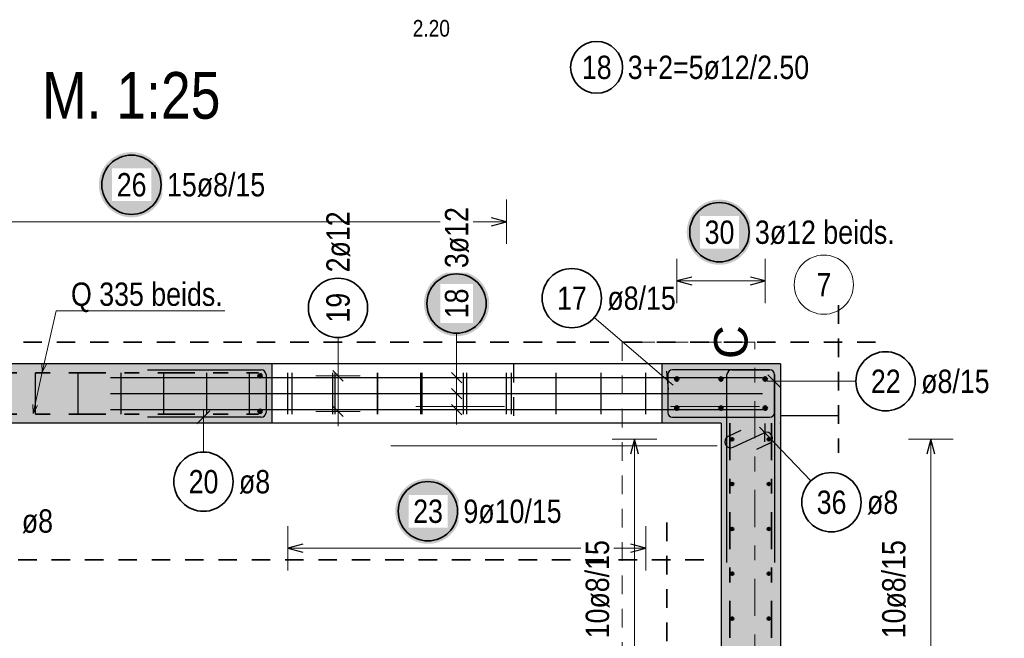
# Model space of a CAD drawing. Header units: millimetres. Extents: x -1.6 to 96.2, y -42.8 to 42.
# Tile 3 of 43: x 4.6 to 11.2, y 3.8 to 8. Entities that reach past the tile are written whole.
import ezdxf

# ---------------------------------------------------------------- set-up
doc = ezdxf.new("R2010")
doc.units = ezdxf.units.MM
doc.linetypes.add('DASHDOT', pattern=[1, 0.5, -0.25, 0, -0.25])
doc.linetypes.add('HIDDEN', pattern=[0.375, 0.25, -0.125])
for name, color, linetype, lineweight in [('Achsen', 7, 'Continuous', 20), ('Bewehrung', 7, 'Continuous', 20), ('NploBewehrung', 7, 'Continuous', 20), ('Schraffuren', 7, 'Continuous', 20)]:
    doc.layers.add(name, color=color, linetype=linetype, lineweight=lineweight)
doc.styles.add('Arial', font='arial.ttf')
doc.styles.add('Arial Narrow', font='ARIALN.TTF')

msp = doc.modelspace()

# ---------------------------------------------------------------- hatches: boundary and pattern name
at = {"layer": 'Bewehrung', "lineweight": 25, "true_color": 0xffffff}
msp.add_hatch(color=7, dxfattribs=at).paths.add_polyline_path([(7.530205, 4.6489), (7.530071, 4.656578), (7.529669, 4.664246), (7.529, 4.671896), (7.528064, 4.679518), (7.526863, 4.687103), (7.525397, 4.694641), (7.52367, 4.702123), (7.521682, 4.70954), (7.519437, 4.716884), (7.516937, 4.724144), (7.514185, 4.731313), (7.511185, 4.738382), (7.50794, 4.745342), (7.504453, 4.752184), (7.50073, 4.7589), (7.496775, 4.765482), (7.492593, 4.771922), (7.488189, 4.778213), (7.483567, 4.784345), (7.478735, 4.790313), (7.473697, 4.796109), (7.46846, 4.801725), (7.46303, 4.807155), (7.457414, 4.812392), (7.451618, 4.81743), (7.44565, 4.822262), (7.439518, 4.826884), (7.433227, 4.831288), (7.426787, 4.835471), (7.420205, 4.839426), (7.413489, 4.843148), (7.406646, 4.846635), (7.399687, 4.84988), (7.392618, 4.85288), (7.385449, 4.855632), (7.378189, 4.858132), (7.370845, 4.860378), (7.363428, 4.862365), (7.355945, 4.864092), (7.348407, 4.865558), (7.340823, 4.866759), (7.333201, 4.867695), (7.325551, 4.868364), (7.317883, 4.868766), (7.310205, 4.8689), (7.302527, 4.868766), (7.294858, 4.868364), (7.287209, 4.867695), (7.279587, 4.866759), (7.272002, 4.865558), (7.264464, 4.864092), (7.256982, 4.862365), (7.249565, 4.860378), (7.242221, 4.858132), (7.23496, 4.855632), (7.227791, 4.85288), (7.220723, 4.84988), (7.213763, 4.846635), (7.206921, 4.843148), (7.200205, 4.839426), (7.193623, 4.835471), (7.187182, 4.831288), (7.180892, 4.826884), (7.174759, 4.822262), (7.168792, 4.81743), (7.162996, 4.812392), (7.15738, 4.807155), (7.15195, 4.801725), (7.146713, 4.796109), (7.141675, 4.790313), (7.136842, 4.784345), (7.132221, 4.778213), (7.127817, 4.771922), (7.123634, 4.765482), (7.119679, 4.7589), (7.115956, 4.752184), (7.11247, 4.745342), (7.109225, 4.738382), (7.106224, 4.731313), (7.103472, 4.724144), (7.100972, 4.716884), (7.098727, 4.70954), (7.09674, 4.702123), (7.095012, 4.694641), (7.093547, 4.687103), (7.092346, 4.679518), (7.09141, 4.671896), (7.090741, 4.664246), (7.090339, 4.656578), (7.090205, 4.6489), (7.090339, 4.641222), (7.090741, 4.633554), (7.09141, 4.625904), (7.092346, 4.618282), (7.093547, 4.610697), (7.095012, 4.603159), (7.09674, 4.595677), (7.098727, 4.58826), (7.100972, 4.580916), (7.103472, 4.573656), (7.106224, 4.566487), (7.109225, 4.559418), (7.11247, 4.552458), (7.115956, 4.545616), (7.119679, 4.5389), (7.123634, 4.532318), (7.127817, 4.525878), (7.132221, 4.519587), (7.136842, 4.513454), (7.141675, 4.507487), (7.146713, 4.501691), (7.15195, 4.496075), (7.15738, 4.490645), (7.162996, 4.485408), (7.168792, 4.48037), (7.174759, 4.475538), (7.180892, 4.470916), (7.187182, 4.466512), (7.193623, 4.462329), (7.200205, 4.458374), (7.206921, 4.454652), (7.213763, 4.451165), (7.220723, 4.44792), (7.227791, 4.44492), (7.23496, 4.442168), (7.242221, 4.439668), (7.249565, 4.437422), (7.256982, 4.435435), (7.264464, 4.433708), (7.272002, 4.432242), (7.279587, 4.431041), (7.287209, 4.430105), (7.294858, 4.429436), (7.302527, 4.429034), (7.310205, 4.4289), (7.317883, 4.429034), (7.325551, 4.429436), (7.333201, 4.430105), (7.340823, 4.431041), (7.348407, 4.432242), (7.355945, 4.433708), (7.363428, 4.435435), (7.370845, 4.437422), (7.378189, 4.439668), (7.385449, 4.442168), (7.392618, 4.44492), (7.399687, 4.44792), (7.406646, 4.451165), (7.413489, 4.454652), (7.420205, 4.458374), (7.426787, 4.462329), (7.433227, 4.466512), (7.439518, 4.470916), (7.44565, 4.475538), (7.451618, 4.48037), (7.457414, 4.485408), (7.46303, 4.490645), (7.46846, 4.496075), (7.473697, 4.501691), (7.478735, 4.507487), (7.483567, 4.513454), (7.488189, 4.519587), (7.492593, 4.525878), (7.496775, 4.532318), (7.50073, 4.5389), (7.504453, 4.545616), (7.50794, 4.552458), (7.511185, 4.559418), (7.514185, 4.566487), (7.516937, 4.573656), (7.519437, 4.580916), (7.521682, 4.58826), (7.52367, 4.595677), (7.525397, 4.603159), (7.526863, 4.610697), (7.528064, 4.618282), (7.529, 4.625904), (7.529669, 4.633554)])
at = {"layer": 'Schraffuren', "lineweight": 25, "true_color": 0xffffff}
for points in [[(5.530247, 6.853522), (5.530113, 6.8612), (5.529711, 6.868868), (5.529041, 6.876518), (5.528106, 6.88414), (5.526904, 6.891725), (5.525439, 6.899263), (5.523712, 6.906745), (5.521724, 6.914162), (5.519479, 6.921506), (5.516979, 6.928766), (5.514227, 6.935935), (5.511227, 6.943004), (5.507981, 6.949964), (5.504495, 6.956806), (5.500772, 6.963522), (5.496817, 6.970104), (5.492635, 6.976544), (5.48823, 6.982835), (5.483609, 6.988968), (5.478776, 6.994935), (5.473738, 7.000731), (5.468501, 7.006347), (5.463071, 7.011777), (5.457455, 7.017014), (5.45166, 7.022052), (5.445692, 7.026884), (5.439559, 7.031506), (5.433269, 7.03591), (5.426829, 7.040093), (5.420247, 7.044048), (5.41353, 7.04777), (5.406688, 7.051257), (5.399729, 7.054502), (5.39266, 7.057502), (5.385491, 7.060254), (5.37823, 7.062754), (5.370887, 7.065), (5.363469, 7.066987), (5.355987, 7.068714), (5.348449, 7.07018), (5.340865, 7.071381), (5.333243, 7.072317), (5.325593, 7.072986), (5.317924, 7.073388), (5.310247, 7.073522), (5.302569, 7.073388), (5.2949, 7.072986), (5.28725, 7.072317), (5.279629, 7.071381), (5.272044, 7.07018), (5.264506, 7.068714), (5.257024, 7.066987), (5.249606, 7.065), (5.242263, 7.062754), (5.235002, 7.060254), (5.227833, 7.057502), (5.220765, 7.054502), (5.213805, 7.051257), (5.206963, 7.04777), (5.200247, 7.044048), (5.193664, 7.040093), (5.187224, 7.03591), (5.180934, 7.031506), (5.174801, 7.026884), (5.168833, 7.022052), (5.163038, 7.017014), (5.157422, 7.011777), (5.151992, 7.006347), (5.146755, 7.000731), (5.141717, 6.994935), (5.136884, 6.988968), (5.132263, 6.982835), (5.127858, 6.976544), (5.123676, 6.970104), (5.119721, 6.963522), (5.115998, 6.956806), (5.112512, 6.949964), (5.109267, 6.943004), (5.106266, 6.935935), (5.103514, 6.928766), (5.101014, 6.921506), (5.098769, 6.914162), (5.096782, 6.906745), (5.095054, 6.899263), (5.093589, 6.891725), (5.092388, 6.88414), (5.091452, 6.876518), (5.090783, 6.868868), (5.090381, 6.8612), (5.090247, 6.853522), (5.090381, 6.845844), (5.090783, 6.838176), (5.091452, 6.830526), (5.092388, 6.822904), (5.093589, 6.815319), (5.095054, 6.807781), (5.096782, 6.800299), (5.098769, 6.792882), (5.101014, 6.785538), (5.103514, 6.778278), (5.106266, 6.771109), (5.109267, 6.76404), (5.112512, 6.75708), (5.115998, 6.750238), (5.119721, 6.743522), (5.123676, 6.73694), (5.127858, 6.7305), (5.132263, 6.724209), (5.136884, 6.718076), (5.141717, 6.712109), (5.146755, 6.706313), (5.151992, 6.700697), (5.157422, 6.695267), (5.163038, 6.69003), (5.168833, 6.684992), (5.174801, 6.68016), (5.180934, 6.675538), (5.187224, 6.671134), (5.193664, 6.666951), (5.200247, 6.662996), (5.206963, 6.659274), (5.213805, 6.655787), (5.220765, 6.652542), (5.227833, 6.649542), (5.235002, 6.64679), (5.242263, 6.64429), (5.249606, 6.642044), (5.257024, 6.640057), (5.264506, 6.63833), (5.272044, 6.636864), (5.279629, 6.635663), (5.28725, 6.634727), (5.2949, 6.634058), (5.302569, 6.633656), (5.310247, 6.633522), (5.317924, 6.633656), (5.325593, 6.634058), (5.333243, 6.634727), (5.340865, 6.635663), (5.348449, 6.636864), (5.355987, 6.63833), (5.363469, 6.640057), (5.370887, 6.642044), (5.37823, 6.64429), (5.385491, 6.64679), (5.39266, 6.649542), (5.399729, 6.652542), (5.406688, 6.655787), (5.41353, 6.659274), (5.420247, 6.662996), (5.426829, 6.666951), (5.433269, 6.671134), (5.439559, 6.675538), (5.445692, 6.68016), (5.45166, 6.684992), (5.457455, 6.69003), (5.463071, 6.695267), (5.468501, 6.700697), (5.473738, 6.706313), (5.478776, 6.712109), (5.483609, 6.718076), (5.48823, 6.724209), (5.492635, 6.7305), (5.496817, 6.73694), (5.500772, 6.743522), (5.504495, 6.750238), (5.507981, 6.75708), (5.511227, 6.76404), (5.514227, 6.771109), (5.516979, 6.778278), (5.519479, 6.785538), (5.521724, 6.792882), (5.523712, 6.800299), (5.525439, 6.807781), (5.526904, 6.815319), (5.528106, 6.822904), (5.529041, 6.830526), (5.529711, 6.838176)], [(9.496648, 6.532908), (9.496514, 6.540586), (9.496112, 6.548254), (9.495442, 6.555904), (9.494507, 6.563526), (9.493305, 6.57111), (9.49184, 6.578648), (9.490113, 6.58613), (9.488125, 6.593548), (9.48588, 6.600891), (9.48338, 6.608152), (9.480628, 6.615321), (9.477628, 6.62239), (9.474382, 6.629349), (9.470896, 6.636191), (9.467173, 6.642908), (9.463218, 6.64949), (9.459036, 6.65593), (9.454631, 6.66222), (9.45001, 6.668353), (9.445177, 6.674321), (9.44014, 6.680116), (9.434902, 6.685732), (9.429473, 6.691162), (9.423856, 6.6964), (9.418061, 6.701437), (9.412093, 6.70627), (9.40596, 6.710891), (9.39967, 6.715296), (9.39323, 6.719478), (9.386648, 6.723433), (9.379931, 6.727156), (9.373089, 6.730642), (9.36613, 6.733888), (9.359061, 6.736888), (9.351892, 6.73964), (9.344631, 6.74214), (9.337288, 6.744385), (9.32987, 6.746373), (9.322388, 6.7481), (9.31485, 6.749565), (9.307266, 6.750767), (9.299644, 6.751702), (9.291994, 6.752372), (9.284326, 6.752774), (9.276648, 6.752908), (9.26897, 6.752774), (9.261301, 6.752372), (9.253651, 6.751702), (9.24603, 6.750767), (9.238445, 6.749565), (9.230907, 6.7481), (9.223425, 6.746373), (9.216007, 6.744385), (9.208664, 6.74214), (9.201403, 6.73964), (9.194234, 6.736888), (9.187166, 6.733888), (9.180206, 6.730642), (9.173364, 6.727156), (9.166648, 6.723433), (9.160065, 6.719478), (9.153625, 6.715296), (9.147335, 6.710891), (9.141202, 6.70627), (9.135234, 6.701437), (9.129439, 6.6964), (9.123823, 6.691162), (9.118393, 6.685732), (9.113156, 6.680116), (9.108118, 6.674321), (9.103285, 6.668353), (9.098664, 6.66222), (9.094259, 6.65593), (9.090077, 6.64949), (9.086122, 6.642908), (9.082399, 6.636191), (9.078913, 6.629349), (9.075668, 6.62239), (9.072667, 6.615321), (9.069915, 6.608152), (9.067415, 6.600891), (9.06517, 6.593548), (9.063183, 6.58613), (9.061455, 6.578648), (9.05999, 6.57111), (9.058789, 6.563526), (9.057853, 6.555904), (9.057184, 6.548254), (9.056782, 6.540586), (9.056648, 6.532908), (9.056782, 6.52523), (9.057184, 6.517561), (9.057853, 6.509911), (9.058789, 6.50229), (9.05999, 6.494705), (9.061455, 6.487167), (9.063183, 6.479685), (9.06517, 6.472267), (9.067415, 6.464924), (9.069915, 6.457663), (9.072667, 6.450494), (9.075668, 6.443426), (9.078913, 6.436466), (9.082399, 6.429624), (9.086122, 6.422908), (9.090077, 6.416325), (9.094259, 6.409885), (9.098664, 6.403595), (9.103285, 6.397462), (9.108118, 6.391494), (9.113156, 6.385699), (9.118393, 6.380083), (9.123823, 6.374653), (9.129439, 6.369416), (9.135234, 6.364378), (9.141202, 6.359545), (9.147335, 6.354924), (9.153625, 6.350519), (9.160065, 6.346337), (9.166648, 6.342382), (9.173364, 6.338659), (9.180206, 6.335173), (9.187166, 6.331928), (9.194234, 6.328927), (9.201403, 6.326175), (9.208664, 6.323675), (9.216007, 6.32143), (9.223425, 6.319443), (9.230907, 6.317715), (9.238445, 6.31625), (9.24603, 6.315049), (9.253651, 6.314113), (9.261301, 6.313444), (9.26897, 6.313042), (9.276648, 6.312908), (9.284326, 6.313042), (9.291994, 6.313444), (9.299644, 6.314113), (9.307266, 6.315049), (9.31485, 6.31625), (9.322388, 6.317715), (9.32987, 6.319443), (9.337288, 6.32143), (9.344631, 6.323675), (9.351892, 6.326175), (9.359061, 6.328927), (9.36613, 6.331928), (9.373089, 6.335173), (9.379931, 6.338659), (9.386648, 6.342382), (9.39323, 6.346337), (9.39967, 6.350519), (9.40596, 6.354924), (9.412093, 6.359545), (9.418061, 6.364378), (9.423856, 6.369416), (9.429473, 6.374653), (9.434902, 6.380083), (9.44014, 6.385699), (9.445177, 6.391494), (9.45001, 6.397462), (9.454631, 6.403595), (9.459036, 6.409885), (9.463218, 6.416325), (9.467173, 6.422908), (9.470896, 6.429624), (9.474382, 6.436466), (9.477628, 6.443426), (9.480628, 6.450494), (9.48338, 6.457663), (9.48588, 6.464924), (9.488125, 6.472267), (9.490113, 6.479685), (9.49184, 6.487167), (9.493305, 6.494705), (9.494507, 6.50229), (9.495442, 6.509911), (9.496112, 6.517561)], [(7.723701, 6.051033), (7.723567, 6.058711), (7.723166, 6.066379), (7.722496, 6.074029), (7.72156, 6.081651), (7.720359, 6.089235), (7.718894, 6.096773), (7.717166, 6.104256), (7.715179, 6.111673), (7.712934, 6.119016), (7.710434, 6.126277), (7.707682, 6.133446), (7.704681, 6.140515), (7.701436, 6.147474), (7.69795, 6.154316), (7.694227, 6.161033), (7.690272, 6.167615), (7.68609, 6.174055), (7.681685, 6.180345), (7.677064, 6.186478), (7.672231, 6.192446), (7.667193, 6.198241), (7.661956, 6.203858), (7.656526, 6.209287), (7.65091, 6.214525), (7.645115, 6.219562), (7.639147, 6.224395), (7.633014, 6.229016), (7.626724, 6.233421), (7.620284, 6.237603), (7.613701, 6.241558), (7.606985, 6.245281), (7.600143, 6.248767), (7.593183, 6.252013), (7.586115, 6.255013), (7.578946, 6.257765), (7.571685, 6.260265), (7.564342, 6.26251), (7.556924, 6.264498), (7.549442, 6.266225), (7.541904, 6.26769), (7.53432, 6.268892), (7.526698, 6.269828), (7.519048, 6.270497), (7.511379, 6.270899), (7.503701, 6.271033), (7.496024, 6.270899), (7.488355, 6.270497), (7.480705, 6.269828), (7.473083, 6.268892), (7.465499, 6.26769), (7.457961, 6.266225), (7.450479, 6.264498), (7.443061, 6.26251), (7.435718, 6.260265), (7.428457, 6.257765), (7.421288, 6.255013), (7.414219, 6.252013), (7.40726, 6.248767), (7.400418, 6.245281), (7.393701, 6.241558), (7.387119, 6.237603), (7.380679, 6.233421), (7.374389, 6.229016), (7.368256, 6.224395), (7.362288, 6.219562), (7.356493, 6.214525), (7.350877, 6.209287), (7.345447, 6.203858), (7.34021, 6.198241), (7.335172, 6.192446), (7.330339, 6.186478), (7.325718, 6.180345), (7.321313, 6.174055), (7.317131, 6.167615), (7.313176, 6.161033), (7.309453, 6.154316), (7.305967, 6.147474), (7.302721, 6.140515), (7.299721, 6.133446), (7.296969, 6.126277), (7.294469, 6.119016), (7.292224, 6.111673), (7.290236, 6.104256), (7.288509, 6.096773), (7.287044, 6.089235), (7.285842, 6.081651), (7.284907, 6.074029), (7.284237, 6.066379), (7.283835, 6.058711), (7.283701, 6.051033), (7.283835, 6.043355), (7.284237, 6.035686), (7.284907, 6.028036), (7.285842, 6.020415), (7.287044, 6.01283), (7.288509, 6.005292), (7.290236, 5.99781), (7.292224, 5.990392), (7.294469, 5.983049), (7.296969, 5.975788), (7.299721, 5.968619), (7.302721, 5.961551), (7.305967, 5.954591), (7.309453, 5.947749), (7.313176, 5.941033), (7.317131, 5.93445), (7.321313, 5.92801), (7.325718, 5.92172), (7.330339, 5.915587), (7.335172, 5.909619), (7.34021, 5.903824), (7.345447, 5.898208), (7.350877, 5.892778), (7.356493, 5.887541), (7.362288, 5.882503), (7.368256, 5.87767), (7.374389, 5.873049), (7.380679, 5.868644), (7.387119, 5.864462), (7.393701, 5.860507), (7.400418, 5.856784), (7.40726, 5.853298), (7.414219, 5.850053), (7.421288, 5.847052), (7.428457, 5.8443), (7.435718, 5.8418), (7.443061, 5.839555), (7.450479, 5.837568), (7.457961, 5.83584), (7.465499, 5.834375), (7.473083, 5.833174), (7.480705, 5.832238), (7.488355, 5.831569), (7.496024, 5.831167), (7.503701, 5.831033), (7.511379, 5.831167), (7.519048, 5.831569), (7.526698, 5.832238), (7.53432, 5.833174), (7.541904, 5.834375), (7.549442, 5.83584), (7.556924, 5.837568), (7.564342, 5.839555), (7.571685, 5.8418), (7.578946, 5.8443), (7.586115, 5.847052), (7.593183, 5.850053), (7.600143, 5.853298), (7.606985, 5.856784), (7.613701, 5.860507), (7.620284, 5.864462), (7.626724, 5.868644), (7.633014, 5.873049), (7.639147, 5.87767), (7.645115, 5.882503), (7.65091, 5.887541), (7.656526, 5.892778), (7.661956, 5.898208), (7.667193, 5.903824), (7.672231, 5.909619), (7.677064, 5.915587), (7.681685, 5.92172), (7.68609, 5.92801), (7.690272, 5.93445), (7.694227, 5.941033), (7.69795, 5.947749), (7.701436, 5.954591), (7.704681, 5.961551), (7.707682, 5.968619), (7.710434, 5.975788), (7.712934, 5.983049), (7.715179, 5.990392), (7.717166, 5.99781), (7.718894, 6.005292), (7.720359, 6.01283), (7.72156, 6.020415), (7.722496, 6.028036), (7.723166, 6.035686)]]:
    msp.add_hatch(color=7, dxfattribs=at).paths.add_polyline_path(points)
at = {"layer": 'Schraffuren', "lineweight": 50, "true_color": 0xd7ffd7}
for points in [[(6.25808, 5.243371), (3.687376, 5.243371), (3.687376, 5.643371), (6.25808, 5.643371)], [(8.88808, 5.643371), (9.688086, 5.643371), (9.288086, 5.243371), (8.88808, 5.243371)], [(9.688086, 5.643371), (9.688086, 2.303361), (9.288086, 2.303361), (9.288086, 5.243371)]]:
    msp.add_hatch(color=254, dxfattribs=at).paths.add_polyline_path(points)

# ---------------------------------------------------------------- linework, layer by layer
at = {"color": 5, "linetype": 'Continuous', "lineweight": 18}
for p, q in [((4.801193, 6.002227), (4.707334, 5.587071)), ((5.93971, 6.002227), (4.801193, 6.002227)), ((4.707334, 5.587071), (4.704884, 5.649139)), ((4.707334, 5.587071), (4.647578, 5.308662)), ((4.736247, 5.642049), (4.707334, 5.587071)), ((4.647578, 5.308662), (4.644451, 5.3707)), ((4.675889, 5.363953), (4.647578, 5.308662))]:
    msp.add_line(p, q, dxfattribs=at)
at = {"color": 2, "linetype": 'HIDDEN', "lineweight": 35, "ltscale": 0.5}
for p, q in [((10.080798, 6.039633), (10.080798, 5.043371)), ((10.330798, 5.789633), (3.437377, 5.789633)), ((8.921732, 4.571892), (8.921732, 1.89252))]:
    msp.add_line(p, q, dxfattribs=at)
at = {"color": 9, "linetype": 'HIDDEN', "lineweight": 0, "ltscale": 0.5}
for p, q in [((9.516448, 5.789633), (8.619881, 5.789633)), ((8.619881, 5.789633), (8.619881, 2.14252))]:
    msp.add_line(p, q, dxfattribs=at)
at = {"color": 9, "linetype": 'DASHDOT', "lineweight": 0, "ltscale": 0.5}
msp.add_line((9.516448, 2.14252), (9.516448, 5.789633), dxfattribs=at)
at = {"color": 3, "linetype": 'Continuous', "lineweight": 25}
for p, q in [((6.25808, 5.643371), (3.687376, 5.643371)), ((6.25808, 5.643371), (6.25808, 5.243371)), ((9.688086, 5.643371), (8.88808, 5.643371)), ((8.88808, 5.643371), (8.88808, 5.243371)), ((9.688086, 5.643371), (9.688086, 2.303361)), ((6.25808, 5.243371), (3.687376, 5.243371)), ((9.288086, 5.243371), (8.88808, 5.243371)), ((9.288086, 5.243371), (9.288086, 2.303361))]:
    msp.add_line(p, q, dxfattribs=at)
at = {"color": 3, "linetype": 'HIDDEN', "lineweight": 25, "ltscale": 0.5}
msp.add_line((7.88808, 5.643371), (7.88808, 5.243371), dxfattribs=at)
at = {"layer": 'Achsen', "color": 3, "linetype": 'Continuous', "lineweight": 25}
for p, q in [((8.88808, 5.643371), (6.25808, 5.643371)), ((10.080798, 5.293371), (9.688086, 5.293371)), ((8.88808, 5.243371), (6.25808, 5.243371))]:
    msp.add_line(p, q, dxfattribs=at)
at = {"layer": 'Bewehrung', "color": 5, "linetype": 'Continuous', "lineweight": 18, "ltscale": 0.5}
for p, q in [((8.432918, 5.957485), (8.966055, 5.500845)), ((6.703701, 5.82202), (6.703701, 5.663371)), ((6.703701, 5.223371), (6.703701, 5.663371)), ((6.553701, 5.563371), (6.853701, 5.563371)), ((10.198307, 5.52624), (9.598086, 5.52624)), ((5.795403, 5.048545), (5.795403, 5.333371)), ((6.553701, 5.323371), (6.853701, 5.323371)), ((6.36608, 4.5489), (6.36608, 4.2489)), ((8.780079, 4.2489), (8.780079, 4.5489)), ((8.780079, 4.3989), (6.36608, 4.3989))]:
    msp.add_line(p, q, dxfattribs=at)
at = {"layer": 'Bewehrung', "color": 2, "linetype": 'DASHDOT', "lineweight": 35, "ltscale": 0.5}
for p, q in [((3.687376, 5.583371), (6.16704, 5.583371)), ((3.687376, 5.303371), (6.16704, 5.303371))]:
    msp.add_line(p, q, dxfattribs=at)
at = {"layer": 'Bewehrung', "color": 3, "linetype": 'Continuous', "lineweight": 25, "ltscale": 0.5}
for p, q in [((5.41808, 5.603371), (6.18608, 5.603371)), ((6.36608, 5.303371), (6.36608, 5.583371)), ((6.66783, 5.303371), (6.66783, 5.583371)), ((6.668346, 5.598726), (6.739057, 5.528015)), ((6.96958, 5.303371), (6.96958, 5.583371)), ((7.27133, 5.303371), (7.27133, 5.583371)), ((7.57308, 5.303371), (7.57308, 5.583371)), ((7.874829, 5.303371), (7.874829, 5.583371)), ((8.176579, 5.303371), (8.176579, 5.583371)), ((8.478329, 5.303371), (8.478329, 5.583371)), ((8.780079, 5.303371), (8.780079, 5.583371)), ((8.932896, 5.471057), (8.923264, 5.595685)), ((9.616086, 5.603371), (8.96008, 5.603371)), ((9.360086, 5.60337), (9.616086, 5.60337)), ((6.21808, 5.571371), (6.21808, 5.315371)), ((8.92808, 5.571371), (8.92808, 5.315371)), ((9.328086, 4.30337), (9.328086, 5.57137)), ((9.603892, 5.570434), (9.69228, 5.482046)), ((9.648086, 5.315371), (9.648086, 5.571371)), ((9.648086, 5.57137), (9.648086, 4.30337)), ((9.648086, 5.315371), (9.648086, 5.503371)), ((5.839597, 5.327565), (5.751209, 5.239176)), ((6.668346, 5.358726), (6.739057, 5.288015)), ((6.18608, 5.283371), (5.41808, 5.283371)), ((8.96008, 5.283371), (9.616086, 5.283371)), ((9.428086, 5.283371), (9.616086, 5.283371)), ((6.46608, 4.425695), (6.36608, 4.3989)), ((6.36608, 4.3989), (6.46608, 4.372105)), ((8.780079, 4.3989), (8.680079, 4.425695)), ((8.680079, 4.372105), (8.780079, 4.3989))]:
    msp.add_line(p, q, dxfattribs=at)
at = {"layer": 'Bewehrung', "color": 2, "linetype": 'Continuous', "lineweight": 35, "ltscale": 0.5}
for centre in [(8.28102, 6.087589), (6.703701, 6.02202), (10.398307, 5.52624), (5.795403, 4.848545), (7.310205, 4.6489)]:
    msp.add_circle(centre, 0.2, dxfattribs=at)
at = {"layer": 'Bewehrung', "color": 4, "linetype": 'Continuous', "lineweight": 50, "ltscale": 0.5}
for centre, radius in [((6.17808, 5.563371), 0.012), ((6.17808, 5.563371), 0.012), ((6.17808, 5.563371), 0.0108), ((6.17808, 5.563371), 0.0084), ((6.17808, 5.563371), 0.006), ((6.17808, 5.563371), 0.0036), ((6.17808, 5.563371), 0.0012), ((6.17808, 5.323371), 0.012), ((6.17808, 5.323371), 0.012), ((6.17808, 5.323371), 0.0108), ((6.17808, 5.323371), 0.0084), ((6.17808, 5.323371), 0.006), ((6.17808, 5.323371), 0.0036), ((6.17808, 5.323371), 0.0012)]:
    msp.add_circle(centre, radius, dxfattribs=at)
at = {"layer": 'Bewehrung', "color": 3, "linetype": 'Continuous', "lineweight": 25, "ltscale": 0.5}
for centre, start, end in [((6.18608, 5.571371), 0, 90), ((8.96008, 5.571371), 90, 180), ((9.360086, 5.57137), 90, 180), ((9.616086, 5.571371), 0, 90), ((9.616086, 5.57137), 0, 90), ((6.18608, 5.315371), 270, 0), ((8.96008, 5.315371), 180, 270), ((9.616086, 5.315371), 270, 0), ((9.616086, 5.315371), 270, 0)]:
    msp.add_arc(centre, 0.032, start, end, dxfattribs=at)
at = {"layer": 'NploBewehrung', "color": 9, "linetype": 'Continuous', "lineweight": 0, "ltscale": 0.5}
for p, q in [((7.22808, 5.355371), (7.82808, 5.355371)), ((8.94808, 5.355371), (9.54808, 5.355371)), ((7.060748, 5.089655), (9.260748, 5.089655))]:
    msp.add_line(p, q, dxfattribs=at)
at = {"layer": 'Schraffuren', "color": 5, "linetype": 'Continuous', "lineweight": 18, "ltscale": 0.5}
for p, q in [((7.840078, 6.453522), (7.840078, 6.753522)), ((7.840078, 6.603522), (3.795376, 6.603522)), ((8.990081, 6.353522), (8.990081, 6.053522)), ((9.586086, 6.053522), (9.586086, 6.353522)), ((9.586086, 6.203522), (8.990081, 6.203522)), ((7.503701, 5.851033), (7.503701, 5.651371)), ((7.503701, 5.235371), (7.503701, 5.651371)), ((7.353701, 5.551371), (7.653701, 5.551371)), ((7.353701, 5.443371), (7.653701, 5.443371)), ((7.353701, 5.335371), (7.653701, 5.335371)), ((9.894248, 4.85393), (9.546876, 5.215931)), ((8.853701, 5.135369), (8.553701, 5.135369)), ((8.703701, 2.411361), (8.703701, 5.135369)), ((10.853701, 5.135369), (10.553701, 5.135369)), ((10.703701, 2.411361), (10.703701, 5.135369))]:
    msp.add_line(p, q, dxfattribs=at)
at = {"layer": 'Schraffuren', "color": 3, "linetype": 'Continuous', "lineweight": 25, "ltscale": 0.5}
for p, q in [((7.840078, 6.603522), (7.740078, 6.630317)), ((7.740078, 6.576727), (7.840078, 6.603522)), ((9.090081, 6.230317), (8.990081, 6.203522)), ((8.990081, 6.203522), (9.090081, 6.176727)), ((9.586086, 6.203522), (9.486086, 6.230317)), ((9.486086, 6.176727), (9.586086, 6.203522)), ((4.662098, 5.303371), (4.662098, 5.583371)), ((4.951005, 5.303371), (4.951005, 5.583371)), ((5.239912, 5.303371), (5.239912, 5.583371)), ((5.52882, 5.303371), (5.52882, 5.583371)), ((5.817727, 5.303371), (5.817727, 5.583371)), ((6.106634, 5.303371), (6.106634, 5.583371)), ((6.395541, 5.303371), (6.395541, 5.583371)), ((6.684449, 5.303371), (6.684449, 5.583371)), ((6.973356, 5.303371), (6.973356, 5.583371)), ((7.262263, 5.303371), (7.262263, 5.583371)), ((7.468346, 5.586726), (7.539057, 5.516015)), ((7.55117, 5.303371), (7.55117, 5.583371)), ((7.840078, 5.303371), (7.840078, 5.583371)), ((5.168086, 5.551371), (9.568086, 5.551371)), ((7.468346, 5.478726), (7.539057, 5.408016)), ((5.168086, 5.443371), (9.568086, 5.443371)), ((5.168086, 5.335371), (9.568086, 5.335371)), ((7.468346, 5.370726), (7.539057, 5.300016)), ((9.421608, 5.193368), (9.336216, 5.153109)), ((9.582784, 5.242341), (9.580207, 5.117367)), ((8.703701, 5.135369), (8.676907, 5.035369)), ((8.730496, 5.035369), (8.703701, 5.135369)), ((9.370269, 5.080718), (9.578478, 5.178438)), ((10.703701, 5.135369), (10.676907, 5.035369)), ((10.730496, 5.035369), (10.703701, 5.135369)), ((9.61253, 5.106047), (9.527138, 5.065788))]:
    msp.add_line(p, q, dxfattribs=at)
at = {"layer": 'Schraffuren', "color": 2, "linetype": 'DASHDOT', "lineweight": 35, "ltscale": 0.5}
for p, q in [((9.348086, 5.243371), (9.348086, 2.359671)), ((9.628086, 5.243371), (9.628086, 2.359671))]:
    msp.add_line(p, q, dxfattribs=at)
at = {"layer": 'Schraffuren', "color": 2, "linetype": 'Continuous', "lineweight": 35, "ltscale": 0.5}
for centre, radius in [((8.448391, 7.646111), 0.175), ((5.310247, 6.853522), 0.2), ((9.276648, 6.532908), 0.2), ((7.503701, 6.051033), 0.2), ((10.032724, 4.709623), 0.2)]:
    msp.add_circle(centre, radius, dxfattribs=at)
at = {"layer": 'Schraffuren', "color": 9, "linetype": 'Continuous', "lineweight": 0, "ltscale": 0.5}
msp.add_circle((9.981551, 6.178684), 0.2, dxfattribs=at)
at = {"layer": 'Schraffuren', "color": 4, "linetype": 'Continuous', "lineweight": 50, "ltscale": 0.5}
for centre, radius in [((8.990081, 5.541371), 0.012), ((8.990081, 5.541371), 0.012), ((8.990081, 5.541371), 0.0108), ((8.990081, 5.541371), 0.0084), ((8.990081, 5.541371), 0.006), ((8.990081, 5.541371), 0.0036), ((8.990081, 5.541371), 0.0012), ((9.288084, 5.541371), 0.012), ((9.288084, 5.541371), 0.012), ((9.288084, 5.541371), 0.0108), ((9.288084, 5.541371), 0.0084), ((9.288084, 5.541371), 0.006), ((9.288084, 5.541371), 0.0036), ((9.288084, 5.541371), 0.0012), ((9.586086, 5.541371), 0.012), ((9.586086, 5.541371), 0.012), ((9.586086, 5.541371), 0.0108), ((9.586086, 5.541371), 0.0084), ((9.586086, 5.541371), 0.006), ((9.586086, 5.541371), 0.0036), ((9.586086, 5.541371), 0.0012), ((8.990081, 5.345371), 0.012), ((8.990081, 5.345371), 0.012), ((8.990081, 5.345371), 0.0108), ((8.990081, 5.345371), 0.0084), ((8.990081, 5.345371), 0.006), ((8.990081, 5.345371), 0.0036), ((8.990081, 5.345371), 0.0012), ((9.288084, 5.345371), 0.012), ((9.288084, 5.345371), 0.012), ((9.288084, 5.345371), 0.0108), ((9.288084, 5.345371), 0.0084), ((9.288084, 5.345371), 0.006), ((9.288084, 5.345371), 0.0036), ((9.288084, 5.345371), 0.0012), ((9.586086, 5.345371), 0.012), ((9.586086, 5.345371), 0.012), ((9.586086, 5.345371), 0.0108), ((9.586086, 5.345371), 0.0084), ((9.586086, 5.345371), 0.006), ((9.586086, 5.345371), 0.0036), ((9.586086, 5.345371), 0.0012), ((9.363073, 5.135369), 0.008), ((9.363073, 5.135369), 0.008), ((9.363073, 5.135369), 0.0072), ((9.363073, 5.135369), 0.0056), ((9.363073, 5.135369), 0.004), ((9.363073, 5.135369), 0.0024), ((9.363073, 5.135369), 0.0008), ((9.609459, 5.135369), 0.008), ((9.609459, 5.135369), 0.008), ((9.609459, 5.135369), 0.0072), ((9.609459, 5.135369), 0.0056), ((9.609459, 5.135369), 0.004), ((9.609459, 5.135369), 0.0024), ((9.609459, 5.135369), 0.0008), ((9.363073, 4.832701), 0.008), ((9.363073, 4.832701), 0.008), ((9.363073, 4.832701), 0.0072), ((9.363073, 4.832701), 0.0056), ((9.363073, 4.832701), 0.004), ((9.363073, 4.832701), 0.0024), ((9.363073, 4.832701), 0.0008), ((9.609459, 4.832701), 0.008), ((9.609459, 4.832701), 0.008), ((9.609459, 4.832701), 0.0072), ((9.609459, 4.832701), 0.0056), ((9.609459, 4.832701), 0.004), ((9.609459, 4.832701), 0.0024), ((9.609459, 4.832701), 0.0008), ((9.363073, 4.530034), 0.008), ((9.363073, 4.530034), 0.008), ((9.363073, 4.530034), 0.0072), ((9.363073, 4.530034), 0.0056), ((9.363073, 4.530034), 0.004), ((9.363073, 4.530034), 0.0024), ((9.363073, 4.530034), 0.0008), ((9.609459, 4.530034), 0.008), ((9.609459, 4.530034), 0.008), ((9.609459, 4.530034), 0.0072), ((9.609459, 4.530034), 0.0056), ((9.609459, 4.530034), 0.004), ((9.609459, 4.530034), 0.0024), ((9.609459, 4.530034), 0.0008), ((9.363073, 4.227366), 0.008), ((9.363073, 4.227366), 0.008), ((9.363073, 4.227366), 0.0072), ((9.363073, 4.227366), 0.0056), ((9.363073, 4.227366), 0.004), ((9.363073, 4.227366), 0.0024), ((9.363073, 4.227366), 0.0008), ((9.609459, 4.227366), 0.008), ((9.609459, 4.227366), 0.008), ((9.609459, 4.227366), 0.0072), ((9.609459, 4.227366), 0.0056), ((9.609459, 4.227366), 0.004), ((9.609459, 4.227366), 0.0024), ((9.609459, 4.227366), 0.0008), ((9.363073, 3.924699), 0.008), ((9.363073, 3.924699), 0.008), ((9.363073, 3.924699), 0.0072), ((9.363073, 3.924699), 0.0056), ((9.363073, 3.924699), 0.004), ((9.363073, 3.924699), 0.0024), ((9.363073, 3.924699), 0.0008), ((9.609459, 3.924699), 0.008), ((9.609459, 3.924699), 0.008), ((9.609459, 3.924699), 0.0072), ((9.609459, 3.924699), 0.0056), ((9.609459, 3.924699), 0.004), ((9.609459, 3.924699), 0.0024), ((9.609459, 3.924699), 0.0008)]:
    msp.add_circle(centre, radius, dxfattribs=at)
at = {"layer": 'Schraffuren', "color": 9, "linetype": 'Continuous', "lineweight": 0}
for centre in [(9.688086, 5.243371), (9.355084, 5.134956), (9.617459, 5.135369)]:
    msp.add_circle(centre, 0.00222, dxfattribs=at)
at = {"layer": 'Schraffuren', "color": 3, "linetype": 'Continuous', "lineweight": 25, "ltscale": 0.5}
for centre, start, end in [((9.595472, 5.142227), 295.2422008, 115.1422008), ((9.353274, 5.116929), 115.2422008, 295.1422008)]:
    msp.add_arc(centre, 0.04, start, end, dxfattribs=at)

# ---------------------------------------------------------------- texts
at = {"color": 1, "lineweight": 70, "style": 'Arial Narrow'}
msp.add_text('Schnitt  4 - 4   M. 1:25', height=0.315, dxfattribs=at).set_placement((2.380089, 7.299301))
at = {"color": 2, "lineweight": 35, "style": 'Arial Narrow'}
msp.add_text('Q 335 beids.', height=0.1575, dxfattribs=at).set_placement((4.902301, 6.035745))
at = {"color": 9, "lineweight": 0, "style": 'Arial'}
msp.add_text('C', height=0.225, rotation=90, dxfattribs=at).set_placement((9.466448, 5.677133))
at = {"layer": 'Bewehrung', "color": 2, "lineweight": 35, "char_height": 0.1575, "attachment_point": 1, "rotation": 90, "line_spacing_factor": 0.9, "style": 'Arial Narrow'}
for s, insert in [('2ø12', (6.624951, 6.26202)), ('19', (6.624951, 5.922795))]:
    msp.add_mtext(s, dxfattribs=dict(at, insert=insert))
at = {"layer": 'Bewehrung', "color": 2, "lineweight": 35, "char_height": 0.1575, "attachment_point": 1, "line_spacing_factor": 0.9, "style": 'Arial Narrow'}
for s, insert in [('ø8/15', (8.52102, 6.166339)), ('17', (8.181795, 6.166339)), ('22', (10.299082, 5.60499)), ('ø8/15', (10.638307, 5.60499)), ('20', (5.696178, 4.927295)), ('ø8', (6.035403, 4.927295)), ('ø8', (4.570539, 4.661537))]:
    msp.add_mtext(s, dxfattribs=dict(at, insert=insert))
at = {"layer": 'Schraffuren', "color": 3, "lineweight": 25, "insert": (7.208009, 7.965862), "char_height": 0.1125, "attachment_point": 1, "line_spacing_factor": 0.9, "style": 'Arial Narrow'}
msp.add_mtext('2.20', dxfattribs=at)
at = {"layer": 'Schraffuren', "color": 2, "lineweight": 35, "char_height": 0.1575, "attachment_point": 1, "line_spacing_factor": 0.9, "style": 'Arial Narrow'}
for s, insert in [('18', (8.349166, 7.724861)), ('3+2=5ø12/2.50', (8.658391, 7.724861)), ('36', (9.933499, 4.788373)), ('ø8', (10.272724, 4.788373))]:
    msp.add_mtext(s, dxfattribs=dict(at, insert=insert))
at = {"layer": 'Schraffuren', "color": 2, "lineweight": 35, "insert": (5.550247, 6.932272), "char_height": 0.1575, "attachment_point": 1, "line_spacing_factor": 0.9, "style": 'Arial Narrow', "bg_fill": 3, "box_fill_scale": 1.2, "bg_fill_color": 256, "bg_fill_true_color": 13158600, "bg_fill_transparency": 0}
msp.add_mtext('15ø8/15', dxfattribs=at)
at = {"layer": 'Schraffuren', "color": 9, "lineweight": 0, "insert": (9.931938, 6.257434), "char_height": 0.1575, "attachment_point": 1, "line_spacing_factor": 0.9, "style": 'Arial Narrow'}
msp.add_mtext('7', dxfattribs=at)
at = {"layer": 'Schraffuren', "color": 2, "lineweight": 35, "insert": (10.374951, 3.791489), "char_height": 0.1575, "attachment_point": 1, "rotation": 90, "line_spacing_factor": 0.9, "style": 'Arial Narrow', "bg_fill": 3, "box_fill_scale": 1.2, "bg_fill_color": 256, "bg_fill_true_color": 13158600, "bg_fill_transparency": 0}
msp.add_mtext('10ø8/15', dxfattribs=at)
at = {"layer": 'Schraffuren', "color": 2, "lineweight": 35, "insert": (9.926028, 3.251184), "char_height": 0.1575, "attachment_point": 1, "rotation": 90, "line_spacing_factor": 0.9, "style": 'Arial Narrow'}
msp.add_mtext('ø8/15', dxfattribs=at)

# ---------------------------------------------------------------- next in the draw order: texts
at = {"layer": 'Bewehrung', "color": 2, "lineweight": 35, "char_height": 0.1575, "attachment_point": 1, "line_spacing_factor": 0.9, "style": 'Arial Narrow', "bg_fill": 3, "box_fill_scale": 1.2, "bg_fill_color": 256, "bg_fill_true_color": 13158600, "bg_fill_transparency": 0}
for s, insert in [('23', (7.21098, 4.72765)), ('9ø10/15', (7.550205, 4.72765))]:
    msp.add_mtext(s, dxfattribs=dict(at, insert=insert))
at = {"layer": 'Schraffuren', "color": 2, "lineweight": 35, "char_height": 0.1575, "attachment_point": 1, "line_spacing_factor": 0.9, "style": 'Arial Narrow', "bg_fill": 3, "box_fill_scale": 1.2, "bg_fill_color": 256, "bg_fill_true_color": 13158600, "bg_fill_transparency": 0}
for s, insert in [('26', (5.211022, 6.932272)), ('30', (9.177423, 6.611658)), ('3ø12 beids.', (9.516648, 6.611658))]:
    msp.add_mtext(s, dxfattribs=dict(at, insert=insert))
at = {"layer": 'Schraffuren', "color": 2, "lineweight": 35, "char_height": 0.1575, "attachment_point": 1, "rotation": 90, "line_spacing_factor": 0.9, "style": 'Arial Narrow', "bg_fill": 3, "box_fill_scale": 1.2, "bg_fill_color": 256, "bg_fill_true_color": 13158600, "bg_fill_transparency": 0}
for s, insert in [('3ø12', (7.424951, 6.291033)), ('18', (7.424951, 5.951808))]:
    msp.add_mtext(s, dxfattribs=dict(at, insert=insert))

# ---------------------------------------------------------------- next in the draw order: texts
at = {"layer": 'Schraffuren', "color": 2, "lineweight": 35, "insert": (8.374951, 3.791489), "char_height": 0.1575, "attachment_point": 1, "rotation": 90, "line_spacing_factor": 0.9, "style": 'Arial Narrow', "bg_fill": 3, "box_fill_scale": 1.2, "bg_fill_color": 256, "bg_fill_true_color": 13158600, "bg_fill_transparency": 0}
msp.add_mtext('10ø8/15', dxfattribs=at)

# ---------------------------------------------------------------- next in the draw order: linework, layer by layer
at = {"color": 2, "linetype": 'HIDDEN', "lineweight": 35, "ltscale": 0.5}
msp.add_line((9.171732, 4.321892), (2.637397, 4.321892), dxfattribs=at)

doc.saveas('drawing.dxf')
